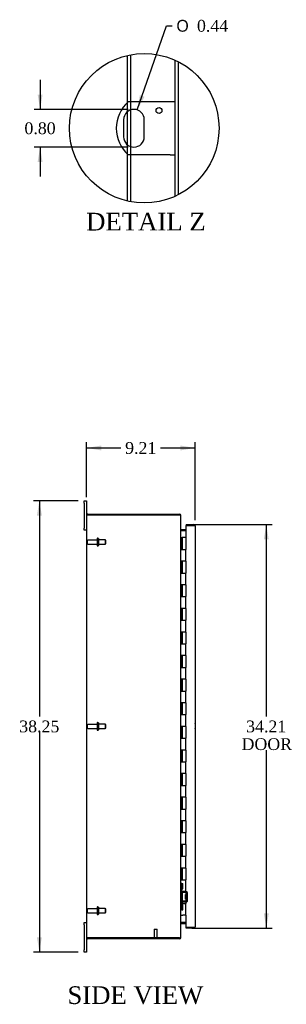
# Model space of a CAD drawing. Header units: inches. Extents: x 6 to 237, y 0 to 158.
# Tile 2 of 8: x 17 to 39, y 52 to 136. Entities that reach past the tile are written whole.
import ezdxf
from ezdxf.enums import TextEntityAlignment as Align

# ---------------------------------------------------------------- set-up
doc = ezdxf.new("R2010")
doc.units = ezdxf.units.IN
doc.header["$MEASUREMENT"] = 0
doc.layers.get('0').update_dxf_attribs({"linetype": 'CONTINUOUS'})
for name, color, linetype in [('COM40153-1', 7, 'CONTINUOUS'), ('COM42780', 7, 'CONTINUOUS'), ('COM70022', 7, 'CONTINUOUS'), ('COM71782-1', 7, 'CONTINUOUS'), ('DEFAULT', 7, 'CONTINUOUS'), ('FET07710', 7, 'CONTINUOUS'), ('HNG10620-32B', 7, 'CONTINUOUS'), ('HNG10620-32C', 7, 'CONTINUOUS'), ('STD21878', 7, 'CONTINUOUS'), ('STD26094', 7, 'CONTINUOUS')]:
    doc.layers.add(name, color=color, linetype=linetype)
doc.styles.add('SEACAD_SOLID_EDGE_ANSI1_SY', font='txt')
doc.styles.add('SEACAD_TIMES_NEW_ROMAN', font='times.ttf')

# ---------------------------------------------------------------- blocks, each defined once
blk = doc.blocks.new('GDIMGGROUP2')
at = {"layer": 'DEFAULT', "linetype": 'Continuous'}
for points in [[(23.749, 99.839), (22.499, 99.63), (23.749, 99.422)], [(30.459, 99.839), (30.459, 99.422), (31.709, 99.63)]]:
    blk.add_hatch(color=136, dxfattribs=at).paths.add_polyline_path(points)
at = {"layer": 'DEFAULT', "color": 136, "linetype": 'Continuous'}
for p, q in [((22.499, 95.466), (22.499, 100.13)), ((22.499, 99.63), (25.427, 99.63)), ((28.781, 99.63), (31.709, 99.63)), ((31.709, 93.523), (31.709, 100.13))]:
    blk.add_line(p, q, dxfattribs=at)
at = {"layer": 'DEFAULT', "color": 136, "linetype": 'Continuous', "style": 'SEACAD_TIMES_NEW_ROMAN'}
blk.add_text('9.21', height=1, dxfattribs=at).set_placement((25.777, 100.13), align=Align.TOP_LEFT)
blk = doc.blocks.new('GDIMGGROUP3')
at = {"layer": 'DEFAULT', "linetype": 'Continuous'}
for points in [[(18.305, 93.904), (18.722, 93.904), (18.513, 95.154)], [(18.305, 58.154), (18.513, 56.904), (18.722, 58.154)]]:
    blk.add_hatch(color=136, dxfattribs=at).paths.add_polyline_path(points)
at = {"layer": 'DEFAULT', "color": 136, "linetype": 'Continuous'}
for p, q in [((21.812, 95.154), (18.013, 95.154)), ((18.513, 95.154), (18.513, 76.879)), ((18.513, 75.529), (18.513, 56.904)), ((21.812, 56.904), (18.013, 56.904))]:
    blk.add_line(p, q, dxfattribs=at)
at = {"layer": 'DEFAULT', "color": 136, "linetype": 'Continuous', "style": 'SEACAD_TIMES_NEW_ROMAN'}
blk.add_text('38.25', height=1, dxfattribs=at).set_placement((16.807, 76.529), align=Align.TOP_LEFT)
blk = doc.blocks.new('GDIMGGROUP12')
at = {"layer": 'DEFAULT', "linetype": 'Continuous'}
for points in [[(37.944, 91.881), (37.736, 93.131), (37.528, 91.881)], [(37.944, 60.176), (37.528, 60.176), (37.736, 58.926)]]:
    blk.add_hatch(color=136, dxfattribs=at).paths.add_polyline_path(points)
at = {"layer": 'DEFAULT', "color": 136, "linetype": 'Continuous'}
for p, q in [((31.442, 93.131), (38.236, 93.131)), ((37.736, 93.131), (37.736, 76.879)), ((37.736, 74.029), (37.736, 58.926)), ((31.442, 58.926), (38.236, 58.926))]:
    blk.add_line(p, q, dxfattribs=at)
at = {"layer": 'DEFAULT', "color": 136, "linetype": 'Continuous', "style": 'SEACAD_TIMES_NEW_ROMAN'}
for s, p in [('34.21', (36.03, 76.529)), ('DOOR', (35.639, 75.029))]:
    blk.add_text(s, height=1, dxfattribs=at).set_placement(p, align=Align.TOP_LEFT)
blk = doc.blocks.new('GDIMGGROUP28')
at = {"layer": 'DEFAULT', "linetype": 'Continuous'}
blk.add_hatch(color=136, dxfattribs=at).paths.add_polyline_path([(27.02, 129.53), (26.809, 128.281), (27.414, 129.394)])
at = {"layer": 'DEFAULT', "color": 136, "linetype": 'Continuous'}
for p, q in [((26.809, 128.281), (29.273, 135.413)), ((29.273, 135.413), (29.773, 135.413))]:
    blk.add_line(p, q, dxfattribs=at)
for s, style, p in [('O', 'SEACAD_SOLID_EDGE_ANSI1_SY', (30.123, 135.913)), ('0.44', 'SEACAD_TIMES_NEW_ROMAN', (31.863, 135.913))]:
    blk.add_text(s, height=1, dxfattribs=dict(at, style=style)).set_placement(p, align=Align.TOP_LEFT)
blk = doc.blocks.new('GDIMGGROUP29')
at = {"layer": 'DEFAULT', "linetype": 'Continuous'}
for points in [[(18.367, 129.579), (18.575, 128.329), (18.783, 129.579)], [(18.367, 123.879), (18.783, 123.879), (18.575, 125.129)]]:
    blk.add_hatch(color=136, dxfattribs=at).paths.add_polyline_path(points)
at = {"layer": 'DEFAULT', "color": 136, "linetype": 'Continuous'}
for p, q in [((18.575, 130.829), (18.575, 128.329)), ((26.024, 128.329), (18.075, 128.329)), ((26.024, 125.129), (18.075, 125.129)), ((18.575, 125.129), (18.575, 122.629))]:
    blk.add_line(p, q, dxfattribs=at)
at = {"layer": 'DEFAULT', "color": 136, "linetype": 'Continuous', "style": 'SEACAD_TIMES_NEW_ROMAN'}
blk.add_text('0.80', height=1, dxfattribs=at).set_placement((17.248, 127.229), align=Align.TOP_LEFT)

msp = doc.modelspace()

# ---------------------------------------------------------------- linework, layer by layer
at = {"color": 7}
msp.add_circle((27.398, 126.729), 6.335, dxfattribs=at)
at = {"layer": 'COM40153-1', "color": 7}
for p, q in [((29.591, 128.979), (26.039, 128.979)), ((30.023, 128.979), (29.591, 128.979)), ((25.65, 127.455), (25.65, 126.003)), ((27.398, 126.003), (27.398, 127.455)), ((29.591, 124.479), (26.039, 124.479)), ((29.591, 124.479), (30.023, 124.479))]:
    msp.add_line(p, q, dxfattribs=at)
msp.add_circle((28.648, 128.231), 0.25, dxfattribs=at)
for centre, radius, start, end in [((28.023, 126.729), 3, 131.40962, 228.59038), ((26.524, 127.455), 0.874, 0, 180), ((26.524, 126.003), 0.874, 180, 0), ((30.999, 76.069), 0.75, 341.20309, 18.79691)]:
    msp.add_arc(centre, radius, start, end, dxfattribs=at)
at = {"layer": 'COM42780', "color": 7}
for p, q in [((30.499, 62.706), (30.541, 62.706)), ((30.592, 62.706), (30.541, 62.706)), ((30.592, 62.706), (30.659, 62.706)), ((30.592, 62.269), (30.592, 62.706)), ((30.594, 62.706), (30.594, 62.269)), ((30.659, 62.269), (30.659, 62.706)), ((30.541, 62.269), (30.499, 62.269)), ((30.592, 62.269), (30.541, 62.269)), ((30.592, 62.269), (30.659, 62.269)), ((30.594, 62.084), (30.594, 62.269)), ((30.929, 61.936), (30.64, 61.941)), ((30.931, 62.031), (30.641, 62.036)), ((30.881, 61.396), (30.881, 61.786)), ((30.976, 61.786), (30.881, 61.786)), ((30.985, 62.019), (30.931, 62.031)), ((30.976, 61.294), (30.976, 61.888)), ((31.071, 61.294), (31.071, 61.888)), ((30.594, 60.912), (30.594, 61.098)), ((30.64, 61.241), (30.929, 61.246)), ((30.641, 61.146), (30.931, 61.151)), ((31.071, 61.716), (30.881, 61.716)), ((31.071, 61.697), (30.881, 61.697)), ((30.881, 61.484), (31.071, 61.484)), ((31.071, 61.466), (30.881, 61.466)), ((30.881, 61.396), (30.976, 61.396)), ((30.931, 61.151), (30.985, 61.162)), ((30.499, 60.912), (30.541, 60.912)), ((30.541, 60.475), (30.499, 60.475)), ((30.541, 60.912), (30.592, 60.912)), ((30.592, 60.475), (30.541, 60.475)), ((30.592, 60.912), (30.659, 60.912)), ((30.592, 60.475), (30.592, 60.912)), ((30.592, 60.475), (30.659, 60.475)), ((30.593, 60.781), (30.594, 60.781)), ((30.593, 60.671), (30.593, 60.781)), ((30.593, 60.75), (30.594, 60.75)), ((30.593, 60.671), (30.594, 60.671)), ((30.593, 60.641), (30.593, 60.671)), ((30.593, 60.665), (30.594, 60.665)), ((30.593, 60.641), (30.594, 60.641)), ((30.593, 60.607), (30.593, 60.641)), ((30.593, 60.607), (30.594, 60.607)), ((30.594, 60.912), (30.594, 60.475)), ((30.659, 60.475), (30.659, 60.912))]:
    msp.add_line(p, q, dxfattribs=at)
for centre, radius, start, end in [((30.642, 62.084), 0.143, 180, 206.90823), ((30.642, 62.084), 0.143, 206.90823, 269), ((30.642, 62.084), 0.048, 180, 269), ((30.928, 61.888), 0.048, 0, 89), ((30.928, 61.888), 0.143, 0, 66.66652), ((30.642, 61.098), 0.143, 153.09177, 180), ((30.642, 61.098), 0.143, 91, 153.09177), ((30.642, 61.098), 0.048, 91, 180), ((30.928, 61.294), 0.048, 271, 0), ((30.928, 61.294), 0.143, 293.33348, 0)]:
    msp.add_arc(centre, radius, start, end, dxfattribs=at)
at = {"layer": 'COM70022', "color": 7}
for p, q in [((25.971, 128.917), (25.971, 132.901)), ((26.259, 128.979), (26.259, 132.961)), ((30.023, 120.963), (30.023, 132.494)), ((30.311, 121.103), (30.311, 132.354)), ((25.971, 128.132), (25.971, 128.917)), ((26.259, 128.288), (26.259, 128.979)), ((25.971, 125.325), (25.971, 128.132)), ((26.259, 125.17), (26.259, 128.288)), ((25.971, 124.54), (25.971, 125.325)), ((25.971, 120.556), (25.971, 124.54)), ((26.259, 124.479), (26.259, 125.17)), ((26.259, 120.496), (26.259, 124.479)), ((22.499, 93.921), (22.499, 58.137)), ((22.505, 93.957), (22.607, 93.957)), ((22.607, 93.957), (22.505, 93.957)), ((22.607, 94.029), (30.391, 94.029)), ((22.607, 93.957), (30.391, 93.957)), ((30.391, 93.957), (22.607, 93.957)), ((30.391, 93.957), (30.391, 94.029)), ((30.475, 93.921), (30.499, 93.921)), ((30.499, 93.896), (30.499, 93.921)), ((30.499, 58.162), (30.499, 93.895)), ((30.535, 92.726), (30.535, 92.654)), ((30.535, 92.726), (30.914, 92.726)), ((30.535, 92.654), (30.914, 92.654)), ((30.535, 92.64), (30.914, 92.64)), ((30.914, 59.417), (30.535, 59.417)), ((30.535, 59.404), (30.914, 59.404)), ((30.535, 59.332), (30.535, 59.404)), ((30.535, 59.332), (30.914, 59.332)), ((22.607, 58.101), (22.505, 58.101)), ((22.505, 58.101), (22.607, 58.101)), ((22.607, 58.101), (30.391, 58.101)), ((30.391, 58.101), (22.607, 58.101)), ((30.391, 58.029), (22.607, 58.029)), ((30.391, 58.101), (30.391, 58.029)), ((30.475, 58.137), (30.499, 58.137)), ((30.499, 58.137), (30.499, 58.161))]:
    msp.add_line(p, q, dxfattribs=at)
for centre, radius, start, end in [((22.607, 93.921), 0.108, 160.52878, 180), ((22.607, 93.921), 0.108, 90, 160.52878), ((30.391, 93.921), 0.108, 0, 90), ((30.391, 93.921), 0.036, 51.27642, 90), ((30.535, 92.762), 0.036, 180, 270), ((30.535, 92.762), 0.108, 259.60319, 270), ((30.535, 59.296), 0.036, 90, 180), ((30.535, 59.296), 0.108, 90, 100.39653), ((22.607, 58.137), 0.108, 180, 199.47122), ((22.607, 58.137), 0.108, 199.47122, 270), ((30.391, 58.137), 0.108, 270, 360), ((30.391, 58.137), 0.036, 270, 308.72358)]:
    msp.add_arc(centre, radius, start, end, dxfattribs=at)
for centre, start_param, end_param in [((22.607, 93.921), 2.801756, 3.141593), ((22.607, 58.137), 3.141593, 3.48143)]:
    msp.add_ellipse(centre, major_axis=(0.108, 0), ratio=0.997813, start_param=start_param, end_param=end_param, dxfattribs=at)
for points, knots in [([(30.499, 93.895), (30.499, 93.9), (30.496, 93.905), (30.486, 93.915), (30.478, 93.921), (30.458, 93.931), (30.446, 93.936), (30.42, 93.946), (30.405, 93.951), (30.391, 93.957)], [0, 0, 0, 0, 0.25, 0.25, 0.5, 0.5, 0.75, 0.75, 1, 1, 1, 1]), ([(30.499, 92.744), (30.499, 92.733), (30.5, 92.723), (30.502, 92.702), (30.504, 92.692), (30.507, 92.678), (30.509, 92.673), (30.512, 92.664), (30.514, 92.659), (30.519, 92.651), (30.522, 92.647), (30.526, 92.643), (30.528, 92.642), (30.532, 92.641), (30.533, 92.64), (30.535, 92.64)], [0, 0, 0, 0, 0.25, 0.25, 0.5, 0.5, 0.625, 0.625, 0.75, 0.75, 0.875, 0.875, 0.9375, 0.9375, 1, 1, 1, 1]), ([(30.535, 59.417), (30.533, 59.417), (30.532, 59.417), (30.528, 59.415), (30.526, 59.414), (30.522, 59.41), (30.519, 59.406), (30.514, 59.398), (30.512, 59.394), (30.509, 59.384), (30.507, 59.38), (30.504, 59.365), (30.502, 59.355), (30.5, 59.334), (30.499, 59.324), (30.499, 59.314)], [0, 0, 0, 0, 0.0625, 0.0625, 0.125, 0.125, 0.25, 0.25, 0.375, 0.375, 0.5, 0.5, 0.75, 0.75, 1, 1, 1, 1]), ([(30.391, 58.101), (30.405, 58.106), (30.42, 58.111), (30.446, 58.121), (30.458, 58.126), (30.478, 58.137), (30.486, 58.142), (30.496, 58.152), (30.499, 58.157), (30.499, 58.162)], [0, 0, 0, 0, 0.25, 0.25, 0.5, 0.5, 0.75, 0.75, 1, 1, 1, 1])]:
    msp.add_open_spline(points, degree=3, knots=knots, dxfattribs=at)
at = {"layer": 'COM71782-1', "color": 7}
for p, q in [((31.601, 93.059), (30.914, 93.059)), ((30.914, 93.059), (30.914, 92.029)), ((30.942, 93.131), (30.942, 93.059)), ((30.942, 93.131), (31.601, 93.131)), ((30.942, 93.059), (31.601, 93.059)), ((31.703, 93.059), (31.601, 93.059)), ((31.601, 93.059), (31.703, 93.059)), ((31.709, 93.023), (31.709, 59.034)), ((30.914, 60.029), (30.914, 58.998)), ((30.914, 58.998), (31.601, 58.998)), ((30.942, 58.926), (30.942, 58.998)), ((31.601, 58.998), (30.942, 58.998)), ((31.601, 58.926), (30.942, 58.926)), ((31.601, 58.998), (31.703, 58.998)), ((31.703, 58.998), (31.601, 58.998))]:
    msp.add_line(p, q, dxfattribs=at)
for centre, start, end in [((31.601, 93.023), 19.47122, 90), ((31.601, 93.023), 0, 19.47122), ((31.601, 59.034), 270, 340.52878), ((31.601, 59.034), 340.52878, 360)]:
    msp.add_arc(centre, 0.108, start, end, dxfattribs=at)
for centre, start_param, end_param in [((31.601, 93.023), 3.141593, 3.48143), ((31.601, 59.034), 2.801756, 3.141593)]:
    msp.add_ellipse(centre, major_axis=(-0.108, 0), ratio=0.997813, start_param=start_param, end_param=end_param, dxfattribs=at)
at = {"layer": 'FET07710', "color": 7}
for p, q in [((22.312, 94.966), (22.312, 95.154)), ((22.312, 95.154), (22.499, 95.154)), ((22.499, 95.154), (22.499, 94.966)), ((22.312, 94.966), (22.312, 92.841)), ((22.499, 94.966), (22.499, 93.921)), ((22.312, 92.654), (22.312, 92.841)), ((22.499, 92.654), (22.312, 92.654)), ((22.312, 59.216), (22.312, 59.404)), ((22.312, 59.404), (22.499, 59.404)), ((22.312, 59.216), (22.312, 57.091)), ((22.499, 58.137), (22.499, 57.091)), ((22.312, 56.904), (22.312, 57.091)), ((22.499, 56.904), (22.312, 56.904)), ((22.499, 57.091), (22.499, 56.904))]:
    msp.add_line(p, q, dxfattribs=at)
at = {"layer": 'HNG10620-32B', "color": 7}
for p, q in [((30.499, 92.029), (30.525, 92.029)), ((30.525, 92.029), (30.543, 92.029)), ((30.543, 92.029), (30.585, 92.029)), ((30.543, 92.029), (30.543, 91.029)), ((30.585, 92.029), (30.585, 91.029)), ((30.543, 91.029), (30.652, 91.029)), ((30.652, 91.029), (30.914, 91.029)), ((30.914, 90.029), (30.914, 91.029)), ((30.652, 90.029), (30.543, 90.029)), ((30.543, 90.029), (30.543, 89.029)), ((30.585, 90.029), (30.585, 89.029)), ((30.914, 90.029), (30.652, 90.029)), ((30.543, 89.029), (30.652, 89.029)), ((30.652, 89.029), (30.914, 89.029)), ((30.914, 88.029), (30.914, 89.029)), ((30.652, 88.029), (30.543, 88.029)), ((30.543, 88.029), (30.543, 87.029)), ((30.585, 88.029), (30.585, 87.029)), ((30.914, 88.029), (30.652, 88.029)), ((30.543, 87.029), (30.652, 87.029)), ((30.652, 87.029), (30.914, 87.029)), ((30.914, 86.029), (30.914, 87.029)), ((30.652, 86.029), (30.543, 86.029)), ((30.543, 86.029), (30.543, 85.029)), ((30.585, 86.029), (30.585, 85.029)), ((30.914, 86.029), (30.652, 86.029)), ((30.543, 85.029), (30.652, 85.029)), ((30.652, 85.029), (30.914, 85.029)), ((30.914, 84.029), (30.914, 85.029)), ((30.652, 84.029), (30.543, 84.029)), ((30.543, 84.029), (30.543, 83.029)), ((30.585, 84.029), (30.585, 83.029)), ((30.914, 84.029), (30.652, 84.029)), ((30.543, 83.029), (30.652, 83.029)), ((30.652, 83.029), (30.914, 83.029)), ((30.914, 82.029), (30.914, 83.029)), ((30.652, 82.029), (30.543, 82.029)), ((30.543, 82.029), (30.543, 81.029)), ((30.585, 82.029), (30.585, 81.029)), ((30.914, 82.029), (30.652, 82.029)), ((30.543, 81.029), (30.652, 81.029)), ((30.652, 81.029), (30.914, 81.029)), ((30.914, 80.029), (30.914, 81.029)), ((30.652, 80.029), (30.543, 80.029)), ((30.543, 80.029), (30.543, 79.029)), ((30.585, 80.029), (30.585, 79.029)), ((30.914, 80.029), (30.652, 80.029)), ((30.543, 79.029), (30.652, 79.029)), ((30.652, 79.029), (30.914, 79.029)), ((30.914, 78.029), (30.914, 79.029)), ((30.652, 78.029), (30.543, 78.029)), ((30.543, 78.029), (30.543, 77.029)), ((30.585, 78.029), (30.585, 77.029)), ((30.914, 78.029), (30.652, 78.029)), ((30.543, 77.029), (30.652, 77.029)), ((30.652, 77.029), (30.914, 77.029)), ((30.914, 76.029), (30.914, 77.029)), ((30.652, 76.029), (30.543, 76.029)), ((30.543, 76.029), (30.543, 75.029)), ((30.585, 76.029), (30.585, 75.029)), ((30.914, 76.029), (30.652, 76.029)), ((30.543, 75.029), (30.652, 75.029)), ((30.652, 75.029), (30.914, 75.029)), ((30.914, 74.029), (30.914, 75.029)), ((30.652, 74.029), (30.543, 74.029)), ((30.543, 74.029), (30.543, 73.029)), ((30.585, 74.029), (30.585, 73.029)), ((30.914, 74.029), (30.652, 74.029)), ((30.543, 73.029), (30.652, 73.029)), ((30.652, 73.029), (30.914, 73.029)), ((30.914, 72.029), (30.914, 73.029)), ((30.652, 72.029), (30.543, 72.029)), ((30.543, 72.029), (30.543, 71.029)), ((30.585, 72.029), (30.585, 71.029)), ((30.914, 72.029), (30.652, 72.029)), ((30.543, 71.029), (30.652, 71.029)), ((30.652, 71.029), (30.914, 71.029)), ((30.914, 70.029), (30.914, 71.029)), ((30.652, 70.029), (30.543, 70.029)), ((30.543, 70.029), (30.543, 69.029)), ((30.585, 70.029), (30.585, 69.029)), ((30.914, 70.029), (30.652, 70.029)), ((30.543, 69.029), (30.652, 69.029)), ((30.652, 69.029), (30.914, 69.029)), ((30.914, 68.029), (30.914, 69.029)), ((30.652, 68.029), (30.543, 68.029)), ((30.543, 68.029), (30.543, 67.029)), ((30.585, 68.029), (30.585, 67.029)), ((30.914, 68.029), (30.652, 68.029)), ((30.543, 67.029), (30.652, 67.029)), ((30.652, 67.029), (30.914, 67.029)), ((30.914, 66.029), (30.914, 67.029)), ((30.652, 66.029), (30.543, 66.029)), ((30.543, 66.029), (30.543, 65.029)), ((30.585, 66.029), (30.585, 65.029)), ((30.914, 66.029), (30.652, 66.029)), ((30.543, 65.029), (30.652, 65.029)), ((30.652, 65.029), (30.914, 65.029)), ((30.914, 64.029), (30.914, 65.029)), ((30.652, 64.029), (30.543, 64.029)), ((30.543, 64.029), (30.543, 63.029)), ((30.585, 64.029), (30.585, 63.029)), ((30.914, 64.029), (30.652, 64.029)), ((30.543, 63.029), (30.652, 63.029)), ((30.652, 63.029), (30.914, 63.029)), ((30.914, 62.029), (30.914, 63.029)), ((30.652, 62.029), (30.543, 62.029)), ((30.543, 62.029), (30.543, 61.029)), ((30.585, 62.029), (30.585, 61.029)), ((30.914, 62.029), (30.652, 62.029)), ((30.543, 61.029), (30.652, 61.029)), ((30.652, 61.029), (30.914, 61.029)), ((30.914, 60.029), (30.914, 61.029)), ((30.499, 60.029), (30.525, 60.029)), ((30.525, 60.029), (30.652, 60.029)), ((30.914, 60.029), (30.652, 60.029))]:
    msp.add_line(p, q, dxfattribs=at)
at = {"layer": 'HNG10620-32C', "color": 7}
for p, q in [((30.914, 92.029), (30.607, 92.029)), ((30.607, 92.029), (30.607, 91.029)), ((30.914, 92.029), (30.914, 91.029)), ((30.652, 91.029), (30.914, 91.029)), ((30.914, 90.029), (30.914, 91.029)), ((30.607, 90.029), (30.607, 89.029)), ((30.914, 90.029), (30.652, 90.029)), ((30.914, 90.029), (30.914, 89.029)), ((30.652, 89.029), (30.914, 89.029)), ((30.914, 88.029), (30.914, 89.029)), ((30.607, 88.029), (30.607, 87.029)), ((30.914, 88.029), (30.652, 88.029)), ((30.914, 88.029), (30.914, 87.029)), ((30.652, 87.029), (30.914, 87.029)), ((30.914, 86.029), (30.914, 87.029)), ((30.607, 86.029), (30.607, 85.029)), ((30.914, 86.029), (30.652, 86.029)), ((30.914, 86.029), (30.914, 85.029)), ((30.652, 85.029), (30.914, 85.029)), ((30.914, 84.029), (30.914, 85.029)), ((30.607, 84.029), (30.607, 83.029)), ((30.914, 84.029), (30.652, 84.029)), ((30.914, 84.029), (30.914, 83.029)), ((30.652, 83.029), (30.914, 83.029)), ((30.914, 82.029), (30.914, 83.029)), ((30.607, 82.029), (30.607, 81.029)), ((30.914, 82.029), (30.652, 82.029)), ((30.914, 82.029), (30.914, 81.029)), ((30.652, 81.029), (30.914, 81.029)), ((30.914, 80.029), (30.914, 81.029)), ((30.607, 80.029), (30.607, 79.029)), ((30.914, 80.029), (30.652, 80.029)), ((30.914, 80.029), (30.914, 79.029)), ((30.652, 79.029), (30.914, 79.029)), ((30.914, 78.029), (30.914, 79.029)), ((30.607, 78.029), (30.607, 77.029)), ((30.914, 78.029), (30.652, 78.029)), ((30.914, 78.029), (30.914, 77.029)), ((30.652, 77.029), (30.914, 77.029)), ((30.914, 76.029), (30.914, 77.029)), ((30.607, 76.029), (30.607, 75.029)), ((30.914, 76.029), (30.652, 76.029)), ((30.914, 76.029), (30.914, 75.029)), ((30.652, 75.029), (30.914, 75.029)), ((30.914, 74.029), (30.914, 75.029)), ((30.607, 74.029), (30.607, 73.029)), ((30.914, 74.029), (30.652, 74.029)), ((30.914, 74.029), (30.914, 73.029)), ((30.652, 73.029), (30.914, 73.029)), ((30.914, 72.029), (30.914, 73.029)), ((30.607, 72.029), (30.607, 71.029)), ((30.914, 72.029), (30.652, 72.029)), ((30.914, 72.029), (30.914, 71.029)), ((30.652, 71.029), (30.914, 71.029)), ((30.914, 70.029), (30.914, 71.029)), ((30.607, 70.029), (30.607, 69.029)), ((30.914, 70.029), (30.652, 70.029)), ((30.914, 70.029), (30.914, 69.029)), ((30.652, 69.029), (30.914, 69.029)), ((30.914, 68.029), (30.914, 69.029)), ((30.607, 68.029), (30.607, 67.029)), ((30.914, 68.029), (30.652, 68.029)), ((30.914, 68.029), (30.914, 67.029)), ((30.652, 67.029), (30.914, 67.029)), ((30.914, 66.029), (30.914, 67.029)), ((30.607, 66.029), (30.607, 65.029)), ((30.914, 66.029), (30.652, 66.029)), ((30.914, 66.029), (30.914, 65.029)), ((30.652, 65.029), (30.914, 65.029)), ((30.914, 64.029), (30.914, 65.029)), ((30.607, 64.029), (30.607, 63.029)), ((30.914, 64.029), (30.652, 64.029)), ((30.914, 64.029), (30.914, 63.029)), ((30.652, 63.029), (30.914, 63.029)), ((30.914, 62.029), (30.914, 63.029)), ((30.607, 62.029), (30.607, 61.029)), ((30.914, 62.029), (30.652, 62.029)), ((30.914, 62.029), (30.914, 61.029)), ((30.652, 61.029), (30.914, 61.029)), ((30.914, 60.029), (30.914, 61.029))]:
    msp.add_line(p, q, dxfattribs=at)
at = {"layer": 'STD21878', "color": 7}
for p, q in [((28.242, 58.851), (28.492, 58.851)), ((28.242, 58.851), (28.242, 58.132)), ((28.492, 58.132), (28.492, 58.851)), ((28.227, 58.132), (28.508, 58.132)), ((28.227, 58.132), (28.227, 58.101)), ((28.227, 58.101), (28.227, 58.101)), ((28.508, 58.101), (28.508, 58.132)), ((28.508, 58.101), (28.508, 58.101))]:
    msp.add_line(p, q, dxfattribs=at)
at = {"layer": 'STD26094', "color": 7}
for p, q in [((23.408, 91.819), (22.631, 91.819)), ((23.408, 91.949), (23.408, 91.359)), ((23.478, 91.979), (23.438, 91.979)), ((23.508, 91.949), (23.508, 91.359)), ((24.096, 91.841), (23.508, 91.841)), ((24.096, 91.841), (24.096, 91.466)), ((24.133, 91.804), (24.096, 91.841)), ((24.133, 91.504), (24.133, 91.804)), ((22.571, 91.759), (22.571, 91.549)), ((22.631, 91.489), (23.408, 91.489)), ((23.438, 91.329), (23.478, 91.329)), ((23.508, 91.466), (24.096, 91.466)), ((24.096, 91.466), (24.133, 91.504)), ((22.571, 76.134), (22.571, 75.924)), ((23.408, 76.194), (22.631, 76.194)), ((23.408, 76.324), (23.408, 75.734)), ((23.478, 76.354), (23.438, 76.354)), ((23.508, 76.324), (23.508, 75.734)), ((24.096, 76.216), (23.508, 76.216)), ((24.096, 76.216), (24.096, 75.841)), ((24.133, 76.179), (24.096, 76.216)), ((24.133, 75.879), (24.133, 76.179)), ((22.631, 75.864), (23.408, 75.864)), ((23.438, 75.704), (23.478, 75.704)), ((23.508, 75.841), (24.096, 75.841)), ((24.096, 75.841), (24.133, 75.879)), ((22.571, 60.509), (22.571, 60.299)), ((23.408, 60.569), (22.631, 60.569)), ((22.631, 60.239), (23.408, 60.239)), ((23.408, 60.699), (23.408, 60.109)), ((23.478, 60.729), (23.438, 60.729)), ((23.508, 60.699), (23.508, 60.109)), ((24.096, 60.591), (23.508, 60.591)), ((23.508, 60.216), (24.096, 60.216)), ((24.096, 60.591), (24.096, 60.216)), ((24.133, 60.554), (24.096, 60.591)), ((24.096, 60.216), (24.133, 60.254)), ((24.133, 60.254), (24.133, 60.554)), ((23.438, 60.079), (23.478, 60.079))]:
    msp.add_line(p, q, dxfattribs=at)
for centre, radius, start, end in [((22.631, 91.759), 0.06, 90, 180), ((23.438, 91.949), 0.03, 90, 180), ((23.478, 91.949), 0.03, 0, 90), ((22.631, 91.549), 0.06, 180, 270), ((23.438, 91.359), 0.03, 180, 270), ((23.478, 91.359), 0.03, 270, 0), ((22.631, 76.134), 0.06, 90, 180), ((23.438, 76.324), 0.03, 90, 180), ((23.478, 76.324), 0.03, 0, 90), ((22.631, 75.924), 0.06, 180, 270), ((23.438, 75.734), 0.03, 180, 270), ((23.478, 75.734), 0.03, 270, 0), ((22.631, 60.509), 0.06, 90, 180), ((22.631, 60.299), 0.06, 180, 270), ((23.438, 60.699), 0.03, 90, 180), ((23.438, 60.109), 0.03, 180, 270), ((23.478, 60.699), 0.03, 0, 90), ((23.478, 60.109), 0.03, 270, 0)]:
    msp.add_arc(centre, radius, start, end, dxfattribs=at)

# ---------------------------------------------------------------- block references
at = {"layer": 'DEFAULT', "color": 7}
for name in ['GDIMGGROUP28', 'GDIMGGROUP29', 'GDIMGGROUP2', 'GDIMGGROUP3', 'GDIMGGROUP12']:
    msp.add_blockref(name, (0, 0), dxfattribs=at)

# ---------------------------------------------------------------- texts
at = {"layer": 'DEFAULT', "color": 7, "style": 'SEACAD_TIMES_NEW_ROMAN'}
for s, p in [('DETAIL Z', (22.475, 119.563)), ('SIDE VIEW', (20.886, 54.002))]:
    msp.add_text(s, height=1.5, dxfattribs=at).set_placement(p, align=Align.TOP_LEFT)

doc.saveas('drawing.dxf')
